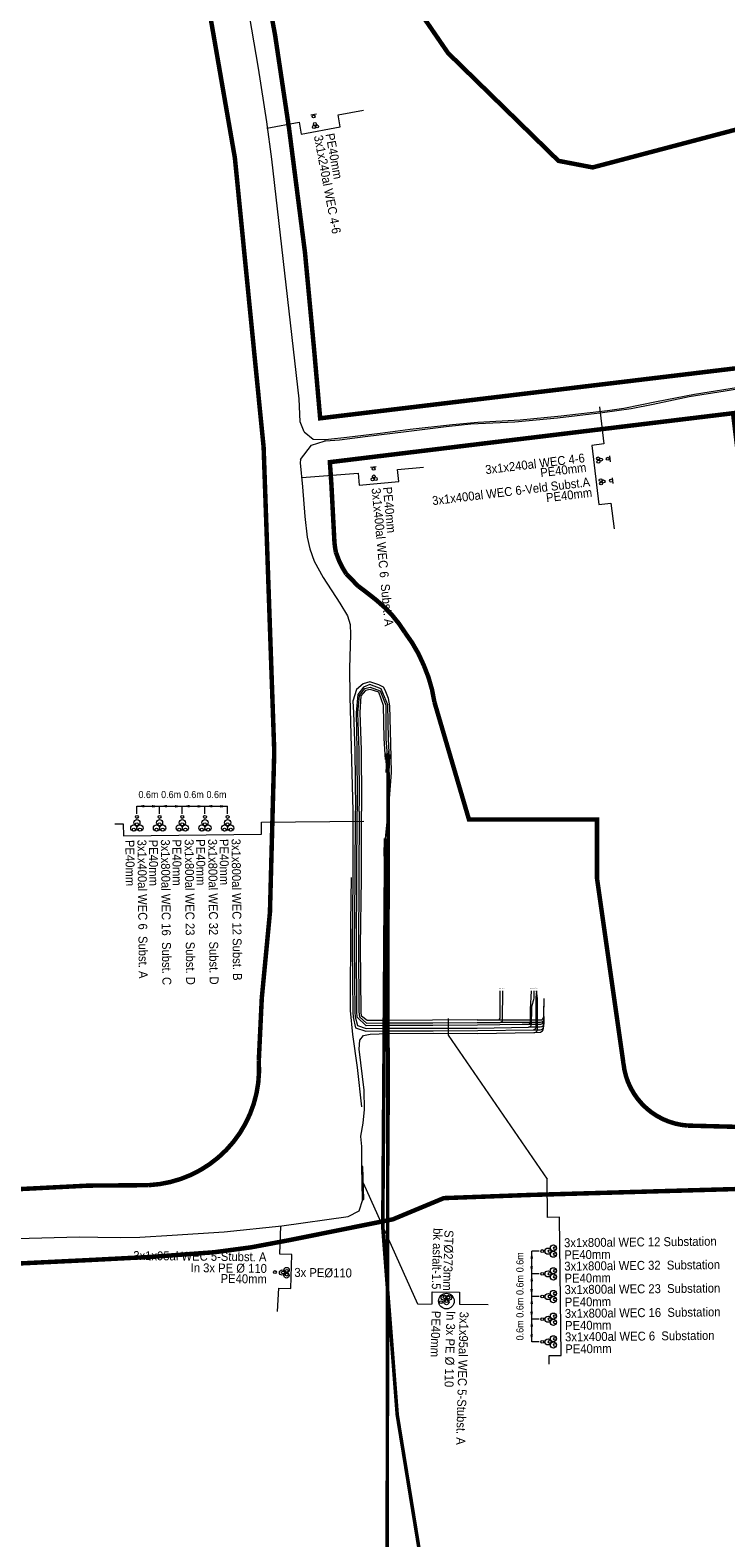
# Model space of a CAD drawing. Header units: metres. Extents: x 68442 to 71740, y 407111 to 411160.
# Tile 172 of 186: x 70211 to 70366, y 409173 to 409510. Entities that reach past the tile are written whole.
import ezdxf
from ezdxf.enums import TextEntityAlignment as Align

# ---------------------------------------------------------------- set-up
doc = ezdxf.new("R2010")
doc.units = ezdxf.units.M
doc.linetypes.add('XX-CENTER', pattern=[8, 5, -1, 1, -1])
doc.layers.get('0').update_dxf_attribs({"lineweight": 0})
for name, color, linetype, lineweight in [('- van den heuvel - hs', 1, 'Continuous', 0), ('- van den heuvel - pe 40mm', 3, 'Continuous', 0), ('- van den heuvel -aanpeillijntjes en ge-explodeerde maatvoering', 7, 'Continuous', 0), ('- van den heuvel -hdd', 7, 'Continuous', 0), ('- van den heuvel -kabel', 150, 'Continuous', 0), ('- van den heuvel -pe 110mm', 7, 'Continuous', 0), ('- van den heuvel -staal 273mm', 7, 'Continuous', 0), ('- van den heuvel -txt', 7, 'Continuous', 0), ('-REVISIE 33kV', 1, 'Continuous', 0), ('-revisie mantelbuizen', 7, 'Continuous', 0), ('MACG_alg_werkgrens', 3, 'XX-CENTER', 0), ('RS AB Boring', 30, 'Continuous', 0), ('RS AB Kabel', 224, 'Continuous', 0), ('RS AB Mantelbuis', 1, 'Continuous', 0), ('RS AB Mantelbuis RWS', 252, 'Continuous', 0)]:
    doc.layers.add(name, color=color, linetype=linetype, lineweight=lineweight)
doc.layers.add('MACG_n_inr_substation', color=6, linetype='Continuous', lineweight=0, transparency=0.8)
doc.styles.get("Standard").update_dxf_attribs({"font": 'arial.ttf'})

msp = doc.modelspace()

# ---------------------------------------------------------------- linework, layer by layer
at = {"layer": '- van den heuvel - hs'}
for centre in [(70274.364, 409488.263), (70274.59, 409488.934), (70275.083, 409488.398), (70337.871, 409414.203), (70337.958, 409413.476), (70338.525, 409413.933), (70287.462, 409409.535), (70287.749, 409410.181), (70288.19, 409409.603), (70338.46, 409409.342), (70339.114, 409409.071), (70338.547, 409408.615), (70234.795, 409332.43), (70239.865, 409332.43), (70244.935, 409332.43), (70250.005, 409332.43), (70255.075, 409332.43), (70234.108, 409331.235), (70235.487, 409331.235), (70239.178, 409331.235), (70240.557, 409331.235), (70244.248, 409331.235), (70245.627, 409331.235), (70249.318, 409331.235), (70250.697, 409331.235), (70254.388, 409331.235), (70255.767, 409331.235), (70328.268, 409237.74), (70327.073, 409237.049), (70328.268, 409236.361), (70267.46, 409232.275), (70268.279, 409232.658), (70268.294, 409231.81), (70327.073, 409231.979), (70328.268, 409232.67), (70328.268, 409231.291), (70328.268, 409227.6), (70303.574, 409226.745), (70304.008, 409225.894), (70304.421, 409226.698), (70327.073, 409226.909), (70328.268, 409226.221), (70327.073, 409221.839), (70328.268, 409222.531), (70328.268, 409221.151), (70328.268, 409217.461), (70327.073, 409216.769), (70328.268, 409216.082)]:
    msp.add_circle(centre, 0.326, dxfattribs=at)
at = {"layer": '- van den heuvel - pe 40mm'}
for centre in [(70274.294, 409490.625), (70340.043, 409414.123), (70287.707, 409411.891), (70340.79, 409409.232), (70234.804, 409334.095), (70239.874, 409334.095), (70244.944, 409334.095), (70250.014, 409334.095), (70255.084, 409334.095), (70325.408, 409237.058), (70265.642, 409232.371), (70325.408, 409231.988), (70302.744, 409225.648), (70325.408, 409226.918), (70325.408, 409221.848), (70325.408, 409216.778)]:
    msp.add_circle(centre, 0.326, dxfattribs=at)
at = {"layer": '- van den heuvel -aanpeillijntjes en ge-explodeerde maatvoering'}
for points in [[(70263.874, 409488.034), (70271.05, 409489.311), (70271.546, 409486.673), (70280.254, 409488.319), (70279.758, 409490.956)], [(70279.758, 409490.956), (70285.469, 409492.037)], [(70338.221, 409425.746), (70339.136, 409417.44), (70336.472, 409417.12), (70338.074, 409403.892), (70340.738, 409404.212)], [(70271.66, 409409.974), (70284.259, 409410.883), (70284.509, 409408.211), (70293.331, 409409.048), (70293.081, 409411.719)], [(70293.081, 409411.719), (70298.868, 409412.269)], [(70340.738, 409404.212), (70341.438, 409398.442)], [(70234.795, 409336.468), (70239.865, 409336.468)], [(70239.866, 409336.468), (70244.936, 409336.468)], [(70244.937, 409336.468), (70250.007, 409336.468)], [(70250.008, 409336.468), (70255.078, 409336.468)], [(70229.839, 409332.535), (70231.753, 409332.555)], [(70231.753, 409332.555), (70231.778, 409329.872), (70262.659, 409330.247), (70262.634, 409332.93)], [(70262.634, 409332.931), (70285.549, 409333.106)], [(70297.566, 409225.233), (70285.418, 409252.274)], [(70326.572, 409244.607), (70326.507, 409253.106)], [(70326.948, 409213.727), (70329.631, 409213.752), (70329.256, 409244.633), (70326.573, 409244.607)], [(70266.774, 409236.379), (70266.971, 409242.704)], [(70266.253, 409223.549), (70266.52, 409228.776), (70269.202, 409228.695), (70269.456, 409236.297), (70266.774, 409236.379)], [(70323.035, 409231.981), (70323.035, 409237.051)], [(70323.035, 409226.911), (70323.035, 409231.981)], [(70297.566, 409225.233), (70300.791, 409225.246), (70300.806, 409227.929), (70306.939, 409227.879), (70306.923, 409225.196)], [(70306.923, 409225.196), (70313.288, 409225.153)], [(70323.035, 409221.84), (70323.035, 409226.91)], [(70323.035, 409216.769), (70323.035, 409221.839)], [(70326.968, 409211.813), (70326.948, 409213.727)]]:
    msp.add_lwpolyline(points, dxfattribs=at)
for points in [[(70234.795, 409336.468, 0, 0.588, 0), (70236.452, 409336.485, 0.588, 0.588, 0)], [(70239.865, 409336.468, 0, 0.588, 0), (70238.208, 409336.45, 0.588, 0.588, 0)], [(70239.866, 409336.468, 0, 0.588, 0), (70241.523, 409336.485, 0.588, 0.588, 0)], [(70244.936, 409336.468, 0, 0.588, 0), (70243.279, 409336.45, 0.588, 0.588, 0)], [(70244.937, 409336.468, 0, 0.588, 0), (70246.594, 409336.485, 0.588, 0.588, 0)], [(70250.007, 409336.468, 0, 0.588, 0), (70248.35, 409336.45, 0.588, 0.588, 0)], [(70250.008, 409336.468, 0, 0.588, 0), (70251.665, 409336.485, 0.588, 0.588, 0)], [(70255.078, 409336.468, 0, 0.588, 0), (70253.421, 409336.45, 0.588, 0.588, 0)], [(70323.035, 409237.051, 0, 0.588, 0), (70323.053, 409235.394, 0.588, 0.588, 0)], [(70323.035, 409231.981, 0, 0.588, 0), (70323.018, 409233.638, 0.588, 0.588, 0)], [(70323.035, 409231.981, 0, 0.588, 0), (70323.053, 409230.324, 0.588, 0.588, 0)], [(70323.035, 409226.911, 0, 0.588, 0), (70323.018, 409228.568, 0.588, 0.588, 0)], [(70323.035, 409226.91, 0, 0.588, 0), (70323.053, 409225.253, 0.588, 0.588, 0)], [(70323.035, 409221.84, 0, 0.588, 0), (70323.018, 409223.497, 0.588, 0.588, 0)], [(70323.035, 409221.839, 0, 0.588, 0), (70323.053, 409220.182, 0.588, 0.588, 0)], [(70323.035, 409216.769, 0, 0.588, 0), (70323.018, 409218.426, 0.588, 0.588, 0)]]:
    msp.add_lwpolyline(points, format="xyseb", dxfattribs=at)
at = {"layer": '- van den heuvel -hdd', "const_width": 0.8}
for points in [[(70310.88, 408586.12), (70310.2, 408601.1), (70308.76, 408632.61), (70305.23, 408709.78), (70290.74, 409027.23), (70290.56, 409035.21), (70290.83, 409234.75), (70290.93, 409312), (70290.98, 409344.065), (70290.98, 409344.065)], [(70309.771, 409097.774), (70306.26, 409118.95), (70297.82, 409170.8), (70292.99, 409200.45), (70289.75, 409242.44), (70289.87, 409258.39), (70290.25, 409310.92), (70290.38, 409325.398)]]:
    msp.add_lwpolyline(points, dxfattribs=at)
at = {"layer": '- van den heuvel -kabel'}
for points in [[(70274.926, 409491.122), (70273.646, 409490.88)], [(70340.687, 409413.453), (70340.53, 409414.745)], [(70288.285, 409412.329), (70286.988, 409412.206)], [(70341.275, 409408.592), (70341.118, 409409.884)]]:
    msp.add_lwpolyline(points, dxfattribs=at)
at = {"layer": '- van den heuvel -pe 110mm'}
for centre in [(70267.244, 409232.266), (70268.235, 409231.623), (70268.271, 409232.838), (70303.384, 409226.692), (70303.991, 409225.679), (70304.6, 409226.684)]:
    msp.add_circle(centre, 0.589, dxfattribs=at)
at = {"layer": '- van den heuvel -staal 273mm'}
msp.add_circle((70303.984, 409225.892), 1.74, dxfattribs=at)
at = {"layer": '-REVISIE 33kV', "ltscale": 0.1}
for points in [[(70286.925, 409285.551), (70290.995, 409285.664), (70301.007, 409285.775), (70311.007, 409285.679), (70323.507, 409285.885)], [(70207.935, 409239.881), (70221.885, 409240.285), (70226.039, 409240.173), (70231.242, 409240.131), (70235.489, 409240.183), (70242.707, 409240.66), (70254.297, 409241.377), (70267.195, 409242.727), (70281.994, 409244.814), (70284.454, 409246.082), (70285.332, 409248.558), (70285.107, 409257.412), (70285.042, 409260.443), (70284.841, 409262.697)]]:
    msp.add_lwpolyline(points, dxfattribs=at)
at = {"layer": '-revisie mantelbuizen'}
msp.add_lwpolyline([(70285.512, 409248.563), (70285.323, 409255.986), (70284.963, 409255.977), (70285.152, 409248.553)], close=True, dxfattribs=at)
for points in [[(70234.795, 409334.795), (70234.795, 409336.468)], [(70239.865, 409334.795), (70239.865, 409336.468)], [(70244.935, 409334.795), (70244.935, 409336.468)], [(70250.005, 409334.795), (70250.005, 409336.468)], [(70255.075, 409334.795), (70255.075, 409336.468)], [(70304.376, 409289.044), (70304.374, 409285.295), (70326.507, 409253.106)], [(70324.708, 409237.049), (70323.035, 409237.049)], [(70324.708, 409231.979), (70323.035, 409231.979)], [(70324.708, 409226.909), (70323.035, 409226.909)], [(70324.708, 409221.839), (70323.035, 409221.839)], [(70324.708, 409216.769), (70323.035, 409216.769)]]:
    msp.add_lwpolyline(points)
for centre in [(70234.108, 409331.599), (70234.795, 409332.794), (70235.487, 409331.599), (70239.178, 409331.599), (70239.865, 409332.794), (70240.557, 409331.599), (70244.248, 409331.599), (70244.935, 409332.794), (70245.627, 409331.599), (70249.318, 409331.599), (70250.005, 409332.794), (70250.697, 409331.599), (70254.388, 409331.599), (70255.075, 409332.794), (70255.767, 409331.599), (70326.709, 409237.049), (70327.904, 409237.74), (70327.904, 409236.361), (70326.709, 409231.979), (70327.904, 409232.67), (70327.904, 409231.291), (70326.709, 409226.909), (70327.904, 409227.6), (70327.904, 409226.221), (70326.709, 409221.839), (70327.904, 409222.531), (70327.904, 409221.151), (70326.709, 409216.769), (70327.904, 409217.461), (70327.904, 409216.082)]:
    msp.add_circle(centre, 0.69)
at = {"layer": 'MACG_alg_werkgrens', "ltscale": 10, "const_width": 1, "flags": 128}
msp.add_lwpolyline([(69927.775, 411146.701), (69958.643, 411121.124), (69929.538, 411089.963), (69916.308, 411072.618), (69900.727, 411054.98), (69886.027, 411023.818, -0.1304961), (69898.962, 410988.834), (69896.901, 410882.413, -0.1852686), (69878.968, 410842.138), (69880.728, 410694.853), (69881.903, 410644.876), (69880.138, 410589.608), (69881.019, 410569.617), (69883.077, 410559.328), (69884.841, 410552.566), (69884.841, 410541.983), (69883.37, 410513.761), (69882.488, 410502.59), (69880.136, 410490.536, -0.3312528), (69870.432, 410397.345), (69869.256, 410384.115), (69866.022, 410372.944), (69862.2, 410365.595), (69853.38, 410353.836), (69843.091, 410345.016), (69846.619, 410343.253), (69848.088, 410336.491), (69850.44, 410325.32), (69853.086, 410322.38), (69856.907, 410317.088), (69867.784, 410294.157), (69879.249, 410272.402), (69895.711, 410244.474), (69904.53, 410231.244), (69908.646, 410231.244), (69913.35, 410225.071), (69915.113, 410217.133), (69922.757, 410204.786), (69930.988, 410194.496), (69939.219, 410191.85), (69944.217, 410188.616), (69952.742, 410174.505), (69955.976, 410172.447), (69964.207, 410170.977), (69973.321, 410168.037), (69983.022, 410161.569), (69986.549, 410155.101), (69992.429, 410145.694), (69999.778, 410128.643), (70015.652, 410089.837), (70028.293, 410081.017), (70036.23, 410051.325), (70040.64, 410046.621), (70046.519, 410032.216), (70065.333, 410003.699), (70094.73, 409960.777), (70121.482, 409920.795), (70148.821, 409878.168), (70173.514, 409835.54), (70202.911, 409780.859), (70218.197, 409746.168), (70235.541, 409703.541), (70265.526, 409617.11), (70280.811, 409555.667), (70297.273, 409515.097), (70304.329, 409504.808), (70329.022, 409480.701), (70336.666, 409479.231), (70378.999, 409490.401), (70419.275, 409495.104), (70435.15, 409496.868), (70457.493, 409507.156), (70527.755, 409521.56), (70627.121, 409534.199), (70683.565, 409538.019), (70782.049, 409538.899), (70836.729, 409535.37), (70895.525, 409526.549), (70924.924, 409555.065), (70938.741, 409563.296), (70955.792, 409567.705), (70972.549, 409567.705), (70984.308, 409564.765), (71012.53, 409552.123), (71048.101, 409530.368), (71051.335, 409527.428), (71092.786, 409505.966), (71103.369, 409498.029), (71138.94, 409472.157), (71173.923, 409442.464), (71186.858, 409424.237), (71195.677, 409403.071), (71197.734, 409377.788), (71192.736, 409348.684), (71186.856, 409334.279), (71178.624, 409321.932), (71167.159, 409309.879), (71155.105, 409301.06), (71135.115, 409293.123), (71135.114, 409285.185), (71161.573, 409285.185), (71185.385, 409280.775), (71196.262, 409276.071), (71259.174, 409246.377), (71279.458, 409234.323), (71292.393, 409229.032), (71334.726, 409215.507), (71372.649, 409207.275), (71419.098, 409194.045), (71441.147, 409186.401), (71485.243, 409167.291), (71505.822, 409156.707, -0.2494956), (71561.678, 409149.945), (71583.726, 409135.245), (71591.076, 409129.953, -0.2193222), (71613.123, 409085.268), (71705.726, 409016.18, -0.6701261), (71666.035, 408863.311), (71668.678, 408758.359, -0.5566509), (71718.065, 408643.118, -0.2719733), (71681.61, 408593.729), (71644.274, 408582.265, -0.2175824), (71593.416, 408591.674), (71550.788, 408580.797), (71515.216, 408574.624), (71484.348, 408571.685), (71452.304, 408570.51), (71266.508, 408564.635, -0.2368532), (71219.176, 408537.883), (71180.371, 408537.296, -0.2044236), (71138.92, 408559.346), (71067.776, 408556.996), (71017.8, 408555.527), (70967.235, 408556.41), (70931.369, 408560.526), (70900.501, 408566.113), (70869.634, 408574.345), (70822.891, 408585.517, -0.1708558), (70792.61, 408566.703), (70781.733, 408564.352), (70737.93, 408564.059, -0.2111859), (70700.889, 408585.814), (70660.319, 408586.403), (70584.472, 408580.819), (70528.615, 408577.292), (70509.507, 408576.411), (70484.518, 408573.472), (70434.835, 408566.711), (70432.189, 408560.244), (70433.364, 408517.616), (70434.539, 408467.639), (70435.714, 408417.663), (70440.122, 408359.16), (70445.119, 408328.88), (70448.941, 408310.653), (70456.289, 408280.961), (70463.05, 408257.442), (70473.339, 408228.632), (70479.806, 408211.581), (70492.153, 408183.652), (70497.444, 408172.481), (70511.849, 408145.434), (70527.429, 408119.27), (70551.535, 408083.697), (70571.525, 408057.827), (70586.518, 408040.481), (70615.915, 408010.201), (70655.602, 407975.804), (70677.356, 407959.047), (70697.934, 407944.935), (70721.159, 407930.235), (70774.957, 407901.13), (70774.957, 407901.13), (70784.364, 407895.544), (70794.359, 407885.549), (70805.824, 407872.025), (70830.517, 407833.513), (70993.087, 407742.669), (71046.003, 407716.21), (71057.174, 407718.855), (71074.519, 407718.267), (71108.621, 407703.861), (71120.086, 407698.569), (71139.782, 407681.224), (71146.25, 407672.404), (71219.45, 407648.884), (71265.311, 407634.184), (71271.485, 407631.244), (71287.653, 407623.306), (71317.639, 407607.431), (71333.22, 407603.609), (71346.155, 407599.787), (71377.023, 407579.795), (71438.464, 407537.167), (71446.107, 407531.875), (71455.809, 407528.935), (71467.274, 407522.467), (71480.209, 407510.707), (71495.201, 407496.302), (71505.196, 407484.542), (71511.37, 407470.725), (71513.721, 407461.024), (71514.309, 407450.146), (71511.369, 407434.272), (71507.253, 407422.806), (71493.729, 407400.17), (71481.382, 407380.18), (71471.092, 407368.127), (71451.689, 407357.25), (71426.113, 407354.311), (71420.233, 407355.193), (71404.652, 407360.485), (71370.845, 407378.124), (71322.632, 407403.702), (71299.114, 407420.459), (71249.726, 407444.273), (71234.733, 407431.044), (71200.629, 407359.313), (71208.273, 407354.903), (71219.444, 407344.026), (71230.32, 407322.565), (71232.084, 407316.685), (71232.672, 407298.458), (71216.796, 407255.832), (71191.806, 407211.441), (71163.877, 407178.516), (71127.423, 407148.53), (71084.501, 407123.543), (71017.473, 407111.197), (70985.429, 407111.786), (70941.92, 407116.785), (70892.238, 407133.249), (70846.083, 407160.002), (70804.045, 407187.637), (70599.731, 407331.399), (70475.379, 407415.48), (70310.752, 407529.548), (70186.988, 407614.218), (70063.224, 407698.887), (69980.028, 407754.745), (69897.715, 407811.486), (69837.744, 407856.76), (69818.929, 407872.929), (69802.173, 407891.745), (69788.65, 407912.617), (69784.534, 407920.849), (69774.834, 407946.72), (69770.718, 407967.592), (69769.249, 407997.872), (69771.895, 408019.333), (69779.54, 408046.379), (69793.945, 408079.893), (69828.049, 408146.626), (69860.094, 408196.308), (69938.001, 408311.841), (69991.214, 408391.508, -0.2266228), (70039.721, 408412.38), (70024.729, 408460.887), (69997.389, 408480.878), (70024.142, 408517.919), (69993.275, 408539.675), (69960.936, 408497.93, -0.1918236), (69923.012, 408470.885), (69876.267, 408403.27), (69848.338, 408365.641), (69840.694, 408349.472), (69820.703, 408324.19), (69799.83, 408297.145), (69786.894, 408275.978), (69764.845, 408249.226), (69754.849, 408233.94), (69746.618, 408221.593), (69734.564, 408209.246), (69722.805, 408202.484), (69716.043, 408199.839), (69704.284, 408197.487), (69691.829, 408197.487), (69684.339, 408197.488), (69669.3, 408203.955), (69662.245, 408208.365), (69641.665, 408176.322), (69625.202, 408151.628), (69617.264, 408144.278), (69598.155, 408117.233), (69589.923, 408103.416), (69585.219, 408095.772), (69574.048, 408083.719), (69571.107, 408072.548), (69563.464, 408062.847), (69560.524, 408059.907), (69545.825, 408050.5), (69529.361, 408043.739), (69527.598, 408054.028), (69523.482, 408061.084), (69520.248, 408062.848), (69502.904, 408063.73), (69494.672, 408073.138), (69486.735, 408077.548), (69476.446, 408084.309), (69460.865, 408090.777), (69438.816, 408097.539), (69422.942, 408102.244), (69413.828, 408103.714), (69395.602, 408113.121), (69374.141, 408116.944), (69348.565, 408121.354), (69344.155, 408121.06), (69332.984, 408125.764), (69300.646, 408131.938), (69295.942, 408120.767), (69290.356, 408111.948), (69284.477, 408105.774), (69277.715, 408099.601), (69264.78, 408092.84), (69257.724, 408090.488), (69249.198, 408088.724), (69246.259, 408088.43), (69237.439, 408088.431), (69223.622, 408091.077), (69200.692, 408097.545), (69174.821, 408101.955), (69141.014, 408111.069), (69121.317, 408118.125), (69114.538, 408118.125), (69108.676, 408118.714), (69100.151, 408120.478), (69063.403, 408128.71), (69032.829, 408139), (69023.422, 408141.058), (69004.019, 408143.998), (68994.906, 408145.468), (68984.323, 408148.702), (68973.152, 408153.112), (68933.758, 408161.345), (68874.668, 408175.163), (68826.162, 408186.335), (68777.361, 408197.802), (68723.269, 408210.15), (68690.343, 408215.737), (68667.707, 408223.381), (68618.612, 408233.377), (68613.614, 408233.671), (68585.098, 408242.491), (68572.751, 408245.137), (68559.228, 408250.135), (68542.471, 408258.073), (68524.833, 408270.127), (68515.72, 408277.771), (68499.845, 408293.058), (68493.378, 408301.29), (68490.732, 408306.287), (68478.385, 408331.57), (68468.096, 408355.971), (68463.687, 408373.316), (68459.572, 408389.191), (68457.808, 408404.184), (68458.103, 408424.762), (68460.749, 408445.929), (68470.157, 408476.209), (68473.391, 408483.558), (68496.322, 408524.421), (68507.788, 408539.708), (68491.619, 408555.289), (68481.624, 408572.634), (68476.039, 408587.334), (68472.512, 408602.033), (68471.336, 408614.968), (68471.924, 408626.972), (68474.276, 408639.956), (68480.45, 408654.067), (68491.328, 408670.236), (68499.854, 408679.643), (68511.907, 408687.874), (68528.664, 408696.399), (68525.138, 408776.95), (68508.381, 408783.418), (68497.504, 408790.768), (68485.157, 408802.822), (68476.632, 408814.287), (68454.584, 408856.033), (68448.117, 408868.674), (68442.532, 408887.489), (68443.12, 408903.658), (68447.53, 408918.651), (68454.292, 408930.41), (68460.76, 408937.76), (68474.283, 408947.755), (68529.258, 408978.033), (68602.461, 409018.307), (68653.908, 409045.646), (68687.716, 409066.224), (68738.87, 409094.445), (68790.905, 409123.254), (68827.947, 409143.538), (68864.695, 409159.412), (68874.69, 409162.646), (68910.262, 409170.289), (68955.536, 409173.521), (68981.406, 409175.579), (69002.867, 409180.576), (69024.915, 409183.515), (69065.409, 409183.808), (69103.114, 409183.807), (69120.165, 409182.925), (69130.454, 409181.455), (69157.501, 409181.748), (69212.181, 409183.511), (69268.92, 409184.98), (69312.429, 409185.861), (69324.188, 409186.742), (69347.707, 409183.214), (69420.614, 409185.858), (69447.072, 409187.327), (69463.241, 409189.385), (69497.931, 409192.03), (69514.688, 409189.972), (69561.431, 409190.853), (69601.119, 409192.91), (69601.119, 409216.191), (69603.178, 409243.474), (69602.296, 409264.347), (69603.766, 409279.928), (69611.116, 409298.743), (69619.054, 409311.972), (69631.696, 409325.788), (69648.747, 409335.196), (69661.094, 409340.193), (69678.145, 409343.132), (69697.254, 409343.132), (69712.541, 409339.31), (69726.358, 409332.842), (69738.117, 409324.316), (69747.818, 409314.615), (69756.637, 409304.325), (69763.692, 409295.799), (69767.514, 409287.568), (69827.192, 409289.33), (69845.125, 409290.8), (69857.472, 409295.209), (69873.642, 409304.616), (69879.815, 409307.262), (69883.343, 409311.672), (69890.105, 409317.257), (69900.689, 409334.896), (69907.157, 409349.889), (69914.212, 409362.236), (69919.504, 409373.407), (69923.326, 409376.347), (69946.845, 409386.93), (69951.549, 409387.811), (69959.78, 409386.635), (69978.007, 409382.225), (69991.236, 409376.639), (69997.997, 409376.051), (70010.932, 409377.815), (70025.338, 409382.518), (70038.273, 409390.161), (70058.264, 409402.508), (70065.32, 409409.563), (70067.672, 409417.795), (70069.73, 409433.376), (70071.494, 409446.017), (70072.964, 409461.598), (70074.435, 409473.945), (70075.317, 409478.943), (70080.903, 409503.049), (70083.255, 409513.338), (70084.138, 409553.32), (70080.904, 409571.253), (70069.44, 409613.586), (70051.214, 409665.327), (70040.632, 409692.962), (70030.343, 409717.656), (70019.466, 409743.527), (70012.411, 409757.638), (69993.891, 409792.622), (69986.542, 409805.852), (69966.258, 409842.894), (69950.677, 409875.232), (69943.034, 409896.105), (69933.921, 409914.332), (69926.278, 409926.091), (69916.283, 409941.379), (69906.288, 409956.078), (69872.775, 410007.525), (69845.436, 410049.271), (69818.979, 410095.133), (69796.343, 410139.525), (69773.414, 410183.916), (69765.477, 410198.028), (69750.19, 410221.546), (69741.959, 410233.012), (69729.318, 410249.475), (69714.032, 410281.813), (69696.1, 410321.795), (69686.105, 410344.138), (69667.879, 410367.363), (69666.409, 410369.421), (69669.643, 410378.828), (69666.997, 410385.002), (69651.122, 410386.178), (69642.009, 410386.766), (69629.074, 410388.824), (69602.028, 410398.232), (69588.798, 410403.818), (69572.63, 410411.756), (69494.137, 410402.645), (69450.627, 410397.648), (69399.474, 410392.357), (69392.125, 410383.63), (69348.909, 410352.083), (69312.454, 410326.508, -1.0062737), (69285.703, 410363.55), (69308.34, 410377.66), (69335.093, 410397.65), (69346.852, 410410.879), (69350.674, 410420.581), (69349.498, 410433.222), (69308.637, 410519.065), (69295.996, 410513.48), (69289.528, 410512.598), (69282.767, 410512.01), (69276.005, 410512.304), (69263.364, 410514.951), (69243.667, 410507.895), (69227.792, 410507.014), (69217.503, 410507.602), (69200.746, 410515.246), (69165.762, 410497.902), (69146.065, 410484.085), (69122.547, 410510.544), (69082.859, 410476.149), (69079.625, 410472.327), (69080.506, 410468.8), (69081.682, 410467.036), (69081.976, 410463.214), (69060.221, 410444.694), (69049.932, 410444.4), (69037.585, 410436.169), (69028.177, 410428.525), (68994.074, 410394.424), (68990.841, 410391.485), (68990.252, 410388.545), (68993.486, 410384.723), (68968.497, 410362.381), (68966.145, 410365.027), (68960.854, 410362.087), (68956.565, 410356.369), (68954.386, 410347.094), (68956.15, 410337.393), (68969.084, 410321.518), (69012.005, 410273.892), (69029.349, 410255.664), (69037.286, 410249.491), (69074.622, 410232.733), (69085.499, 410229.793), (69094.906, 410228.911), (69103.117, 410228.91), (69120.189, 410239.787), (69155.761, 410266.833, -1.0160255), (69182.513, 410233.318), (69139.297, 410202.157), (69122.246, 410192.162), (69112.838, 410188.341), (69106.958, 410186.871), (69091.083, 410185.696), (69082.852, 410187.166), (69075.209, 410188.93), (69049.926, 410198.044), (69029.642, 410205.688), (69017.001, 410211.861), (69005.242, 410218.329), (68993.777, 410229.207), (68978.49, 410250.374), (68963.204, 410268.307), (68926.163, 410310.641), (68921.753, 410325.928), (68905.585, 410344.45), (68897.942, 410353.269), (68896.178, 410356.797), (68895.296, 410361.501), (68895.59, 410366.792), (68839.441, 410425.002), (68826.212, 410439.995), (68803.576, 410465.278), (68771.533, 410498.499), (68742.136, 410528.779), (68705.389, 410566.41), (68867.961, 410589.631), (69016.128, 410611.088), (69070.221, 410620.2), (69153.124, 410637.837), (69207.216, 410652.535), (69255.724, 410667.527), (69300.409, 410683.401), (69354.796, 410705.448), (69395.072, 410723.674), (69431.526, 410741.018), (69527.365, 410793.051), (69582.928, 410827.445), (69653.191, 410875.951), (69664.068, 410883.3), (69689.057, 410903.29), (69732.861, 410944.153), (69763.73, 410976.784), (69806.064, 411023.526), (69858.689, 411087.613), (69912.783, 411159.049), (69927.775, 411146.701)], format="xyb", dxfattribs=at)
for points in [[(69468.207, 410724.054), (69445.018, 410763.758), (69410.51, 410746.374), (69391.667, 410737.222), (69365.727, 410725.277), (69345.267, 410716.38), (69315.385, 410704.088), (69281.051, 410691.03), (69264.1, 410684.91), (69252.631, 410680.955), (69232.539, 410674.335), (69226.288, 410672.312), (69231.923, 410654.993), (69239.192, 410630.452), (69225.31, 410626.34), (69213.37, 410623.02), (69197.1, 410618.89), (69169.71, 410611.81), (69153.929, 410607.813), (69119.38, 410600.65), (69044.01, 410587.14), (69038.91, 410583.87), (69037, 410582.13), (69034.69, 410579.4), (69032.1, 410574.79), (69025.25, 410561.14), (69006.811, 410524.697), (68993.74, 410499.24), (68990.46, 410493.99), (68985.64, 410487.43), (68980.15, 410481.68), (68983.857, 410477.201), (68976.383, 410470.52), (69009.705, 410433.242), (69066.303, 410483.515), (69081.67, 410509.375), (69086.554, 410515.465), (69098.475, 410511.444), (69124.219, 410533.645), (69141.79, 410549.77), (69154.92, 410561.36), (69164.848, 410567.025), (69195.701, 410584.667, 0.9752874), (69254.73, 410601.856), (69273.281, 410612.545), (69265.7, 410636.971), (69295.012, 410647.331), (69309.569, 410653.286), (69325.24, 410659.54), (69348.315, 410669.295), (69373.471, 410680.472), (69397.192, 410690.963), (69414.397, 410698.196), (69423.285, 410702.185), (69433.976, 410704.108), (69438.863, 410704.341), (69447.939, 410702.658), (69455.8, 410699.584), (69460.605, 410696.232), (69470.472, 410685.982), (69476.25, 410679.091), (69486.191, 410665.288), (69491.751, 410658.194), (69500.692, 410650.931), (69505.624, 410648.248), (69515.728, 410644.423), (69530.287, 410645.972), (69548.084, 410653.462), (69567.546, 410641.915), (69591.657, 410638.314), (69606.834, 410646.685), (69601.573, 410655.533), (69599.74, 410658.57, -0.097345), (69598.02, 410673.004, 0.0378632), (69599.51, 410681.13, -0.1333057), (69605.29, 410689.24), (69610.73, 410692.59, -0.2952398), (69626.31, 410691.87), (69632.1, 410685.1), (69639.81, 410674.22), (69641.62, 410671.06), (69638.815, 410657.508), (69655.039, 410604.933), (69666.621, 410567.403), (69675.171, 410539.695), (69678.304, 410531.616), (69683.937, 410519.55), (69693.997, 410502.003), (69715.768, 410465.562), (69732.291, 410438.391), (69745.606, 410416.521), (69752.284, 410405.492), (69769.946, 410376.343), (69786.267, 410349.353), (69796.79, 410331.868), (69807.949, 410313.381), (69821.279, 410291.542), (69835.032, 410268.937), (69855.977, 410234.251), (69872.629, 410206.842), (69890.271, 410177.658), (69900.347, 410160.907), (69901.487, 410158.675), (69896.946, 410155.944), (69911.808, 410131.596, 0.0972504), (69926.22, 410128.604), (69939.502, 410127.946, -0.3270617), (69966.266, 410111.217), (69985.444, 410061.278), (69989.702, 410051.98), (69994.739, 410043.296), (70004.595, 410028.377), (70024.461, 409998.883), (70056.479, 409951.306), (70092.629, 409897.201), (70118.804, 409856.759), (70134.791, 409830.325), (70155.822, 409792.664), (70175.214, 409753.989), (70188.991, 409723.534), (70203.708, 409687.034), (70218.082, 409646.22), (70228.947, 409611.389), (70238.397, 409575.265), (70246.858, 409538.037), (70256.697, 409481.36), (70263.123, 409416.696), (70265.499, 409348.692), (70264.533, 409312.732), (70262.712, 409293.596), (70262.041, 409279.588, -0.4196235), (70237.455, 409251.795), (70223.924, 409251.693), (70223.896, 409251.692), (70193.165, 409250.14), (70167.123, 409264.37), (70140.672, 409269.787), (70102.465, 409277.613), (70087.77, 409280.622), (70076.27, 409289.407), (70076.709, 409309.217), (70066.711, 409309.439), (70028.718, 409310.281), (69996.927, 409310.381), (69996.707, 409302.015, 1.0223604), (70016.345, 409254.419), (70045.608, 409254.16), (70075.722, 409254.053), (70107.352, 409247.5), (70107.9, 409236.1), (70108.49, 409220.64), (70109.082, 409195.361), (70110.8, 409155.33), (70112.657, 409100.871), (70088.943, 409093.363), (70083.942, 409090.985), (70074.777, 409089.132), (70057.2, 409085.25), (70045.805, 409082.904), (70034.524, 409080.582), (70023.742, 409078.363), (70014.96, 409076.555), (70004.837, 409074.911), (69996.711, 409074.444), (69985.02, 409073.818), (69973.154, 409073.599), (69958.806, 409073.385), (69932.264, 409072.451), (69866.228, 409076.798), (69861.521, 409084.534), (69796.654, 409089.224), (69748.814, 409092.667), (69750.297, 409112.311), (69694.934, 409116.49, 0.9057946), (69648.845, 409094.078), (69624.584, 409093.872), (69585.902, 409092.54), (69529.319, 409090.82), (69467.169, 409088.931), (69410.649, 409087.204), (69375.772, 409086.099), (69352.851, 409104.513), (69352.31, 409121.883), (69294.344, 409119.895), (69295.477, 409083.546), (69288.457, 409083.327), (69220.514, 409081.171), (69160.303, 409079.224), (69133.532, 409078.359), (69097.114, 409077.182), (69079.24, 409076.599), (69043.746, 409075.458), (69008.485, 409074.376), (68985, 409092.602), (68984.29, 409110.278), (68926.337, 409107.953), (68927.854, 409070.125), (68922.819, 409069.424), (68908.143, 409065.558), (68898.991, 409063.147), (68889.025, 409059.21), (68879.39, 409055.402), (68853.716, 409041.515), (68784.241, 409002.877), (68690.792, 408950.671), (68634.582, 408919.316), (68605.749, 408924.188), (68596.823, 408940.142), (68591.849, 408937.269), (68546.26, 408911.724), (68577.271, 408856.288), (68598.847, 408854.489), (68632.13, 408873.114), (68635.037, 408888.523), (68655.306, 408899.833), (68648.654, 408911.784), (68655.275, 408915.374), (68708.755, 408945.104), (68758.396, 408972.945), (68803.764, 408998.253), (68824.877, 409010.035), (68860.537, 409030.084), (68885.336, 409043.17), (68903.482, 409050.316), (68925.812, 409056.175), (68932.36, 409057.083), (68933.566, 409048.377), (68947.049, 409033.253), (68985.2, 409034.453), (68997.406, 409050.011), (69013.92, 409050.526), (69013.59, 409061.004), (69059.754, 409062.481), (69126.266, 409064.661), (69181.764, 409066.451), (69253.042, 409068.721), (69299.011, 409070.167), (69301.135, 409060.091), (69314.614, 409044.964), (69352.766, 409046.154), (69364.979, 409061.714), (69381.038, 409062.219), (69380.697, 409072.854), (69492.882, 409076.431), (69548.431, 409078.161), (69630.694, 409080.5), (69630.694, 409080.5), (69654.369, 409080.671), (69653.733, 409075.025), (69704.602, 409073.983), (69742.146, 409070.755), (69879.56, 409059.754), (69883.08, 409041.89), (69885.54, 408968.13), (69901.9, 408953.06), (69901.9, 408953.06), (69904.52, 408928.16), (69914.901, 408898.675), (69919.764, 408899.04), (69922.331, 408911.13), (69918.347, 408959.184), (69921.152, 408963.146), (69925.436, 408965.11), (70038.772, 408992.194), (70102.659, 409007.273), (70144.741, 409017.219), (70178.356, 409024.481), (70202.479, 409026.381), (70230.787, 409027.221), (70290.98, 409028.873, 1.5305015), (70337.18, 409019.389), (70346.24, 409081.09), (70355.131, 409093.832), (70368.208, 409102.835), (70477.252, 409107.53), (70533.86, 409109.6), (70639.082, 409034.237), (70678.381, 409035.527), (70780.178, 409115.063), (70833.959, 409116.727), (70850.184, 409119.148), (70864.3, 409119.571), (70913.124, 409121.071), (70966.194, 409122.861), (71052.4, 409125.461), (71091.998, 409126.677), (71182.629, 409129.546), (71197.809, 409129.6), (71208.91, 409129.103), (71246.183, 409126.3), (71276.102, 409122.311), (71303.555, 409117.99), (71325.803, 409113.701), (71409.434, 409090.575), (71435.945, 409080.729), (71455.23, 409072.654), (71458.59, 409060.161), (71529.635, 409023.048), (71558.237, 409072.489), (71513.679, 409098.123), (71470.672, 409081.289), (71429.619, 409097.412), (71395.97, 409109.384), (71364.518, 409118.302), (71317.667, 409127.982), (71272.749, 409136.114), (71231.576, 409140.281), (71215.154, 409141.436), (71214.91, 409152.277), (71197.701, 409154.59, 0.7497293), (71149.483, 409165.492), (71090.864, 409163.697), (71091.344, 409147.207), (70997.452, 409144.117), (70941.209, 409139.392), (70845.679, 409136.79), (70843.185, 409136.664), (70840.978, 409186), (70834.11, 409192.101), (70826.67, 409196.525), (70690.65, 409192.079), (70635.75, 409190.738), (70619.672, 409189.357), (70606.741, 409184.164), (70598.24, 409178.982), (70572.839, 409163.112), (70553.425, 409151.048), (70549.21, 409148.59), (70544.469, 409145.826), (70539.623, 409143.063), (70529.202, 409138.275), (70522.797, 409135.37), (70509.243, 409130.693), (70499.409, 409127.938), (70491.236, 409125.825), (70476.29, 409123.218), (70462.044, 409125.338), (70392.249, 409121.812), (70392.249, 409121.812), (70369.162, 409120.646), (70349.69, 409108.093), (70315.353, 409114.077), (70310.999, 409105.631), (70298.503, 409107.158), (70288.165, 409108.761), (70275.821, 409110.676), (70267.755, 409111.764), (70262.713, 409112.435), (70246.874, 409113.982), (70244.628, 409113.891), (70233.263, 409113.615), (70229.074, 409113.603), (70227.631, 409113.798), (70221.736, 409113.757), (70211.809, 409113.465), (70207.341, 409113.32), (70200.978, 409112.981), (70190.539, 409112.508), (70179.729, 409112.19), (70161.498, 409111.651), (70152.479, 409111.377), (70148.843, 409111.266), (70144.36, 409110.95), (70140.94, 409110.66), (70139.537, 409110.029), (70138.875, 409109.731), (70136.94, 409108.86), (70136.599, 409108.452), (70118.008, 409102.565), (70116.837, 409102.195), (70115.37, 409150.37), (70113.55, 409195.79), (70112.69, 409232.67), (70112.89, 409240.48), (70115.281, 409245.857), (70163.843, 409235.795), (70190.773, 409234.288), (70200.435, 409234.2), (70205.911, 409234.174), (70224.538, 409235.078), (70238.156, 409235.784), (70251.996, 409236.798), (70260.325, 409237.903), (70269.17, 409239.57), (70292.006, 409244.161), (70303.4, 409248.902), (70322.487, 409249.606), (70399.562, 409251.819), (70418.136, 409254.394), (70456.167, 409255.602), (70468.962, 409256.513), (70481.282, 409260.831), (70495.096, 409270.952), (70507.8, 409290.421), (70511.222, 409306.681), (70510.989, 409332.078), (70510.029, 409346.032), (70509.92, 409354.473), (70509.442, 409370.039), (70512.01, 409407.98), (70515.894, 409416.387), (70520.955, 409424.045), (70524.633, 409427.731), (70533.657, 409434.05), (70542.208, 409438.289), (70561.574, 409440.973), (70592.721, 409443.542), (70600.321, 409443.761), (70688.864, 409446.611), (70734.963, 409448.111), (70820.878, 409450.74), (70866.086, 409451.086), (70865.811, 409444.265), (70928.612, 409436.905, 1.4424932), (70933.411, 409484.893), (70891.283, 409498.662), (70874.73, 409500.693), (70873.239, 409488.516), (70851.546, 409492.367), (70851.546, 409492.367), (70849.042, 409471.917), (70802.509, 409471.712), (70763.75, 409471.541), (70758.867, 409471.52), (70758.895, 409465.35), (70732.734, 409465.434), (70632.338, 409461.546), (70589.83, 409460.506), (70573.221, 409460.099), (70553.835, 409463.812), (70541.021, 409460.973), (70492.85, 409449.594), (70456.076, 409445.113), (70455.784, 409447.511), (70394.632, 409440.122, 0.2324517), (70372.55, 409434.807), (70275.762, 409423.174), (70274.413, 409438.446), (70272.367, 409460.206), (70268.817, 409487.859), (70265.684, 409508.802), (70263.606, 409520.033), (70258.384, 409546.852), (70254.869, 409562.401), (70251.321, 409577.875), (70243.268, 409608.374), (70240.102, 409619.564), (70234.36, 409638.499), (70229.65, 409653.094), (70226.003, 409663.926), (70222.112, 409674.926), (70217.281, 409688.41), (70212.9, 409700.271), (70208.152, 409711.589), (70200.717, 409729.314), (70193.135, 409746.509), (70185.52, 409762.522), (70177.762, 409778.568), (70168.721, 409795.99), (70161.477, 409809.613), (70154.534, 409822.67), (70147.278, 409835.21), (70140.095, 409847.265), (70133.437, 409858.439), (70128.378, 409866.675), (70123.935, 409873.473), (70118.249, 409882.175), (70107.664, 409898.373), (70097.951, 409913.229), (70090.265, 409924.725), (70078.821, 409941.842), (70069.96, 409955.094), (70064.81, 409962.798), (70058.681, 409971.965), (70052.837, 409980.706), (70048.58, 409987.072), (70044.589, 409993.043), (70041.05, 409998.327), (70037.929, 410002.964), (70034.979, 410007.32), (70028.729, 410016.548), (70020.374, 410028.885), (70012.458, 410040.573), (70007.156, 410048.444), (70003.712, 410054.038), (70001.721, 410057.718), (69998.22, 410065.484), (69994.446, 410074.596), (69985.76, 410097.656), (69977.56, 410119.252), (69971.939, 410133.89), (69970.405, 410137.071), (69968.418, 410140.274), (69965.55, 410143.385), (69963.651, 410144.566), (69961.935, 410145.633), (69960.3, 410146.649), (69956.847, 410147.657), (69953.858, 410148.53), (69949.786, 410148.53), (69948.309, 410148.53), (69946.184, 410148.53), (69944.737, 410148.2), (69942.912, 410147.783), (69941.445, 410147.448), (69939.739, 410146.951), (69938.406, 410146.5), (69937.232, 410146.103), (69936.119, 410145.726), (69933.416, 410149.368), (69930.953, 410152.968), (69920.552, 410169.809), (69910.98, 410185.527), (69896.063, 410210.156), (69886.826, 410225.415), (69873.622, 410247.266), (69860.177, 410269.639), (69852.171, 410282.955), (69839.363, 410304.146), (69813.69, 410346.413), (69808.286, 410355.362), (69793.789, 410379.353), (69782.484, 410397.957), (69775.858, 410408.846, 0.8745156), (69774.189, 410470.168), (69767.981, 410480.58), (69767.981, 410480.58), (69755.692, 410501.058), (69748.716, 410512.783), (69726.083, 410499.237), (69705.95, 410531.26), (69694.583, 410550.481), (69686.117, 410577.921), (69680.004, 410598.064), (69679.1, 410601.047), (69677.321, 410606.916), (69676.34, 410610.153), (69674.597, 410615.904), (69673.289, 410620.221), (69671.241, 410626.975), (69669.519, 410632.654), (69668.001, 410637.656), (69666.297, 410643.274), (69664.898, 410647.886), (69663.031, 410654.04), (69661.438, 410659.289), (69660.85, 410661.228), (69660.435, 410662.597), (69659.785, 410665.004), (69659.683, 410666.362), (69659.691, 410666.423), (69660.193, 410667.48), (69661.251, 410668.69), (69661.926, 410669.462), (69663.101, 410670.379), (69667.086, 410673.489), (69664.774, 410677.266), (69655.858, 410693.749), (69633.121, 410730.906), (69596.646, 410708.756), (69590.408, 410708.719), (69584.973, 410710.412), (69578.268, 410711.154), (69576.048, 410712.062), (69555.926, 410743.272), (69552.703, 410742.735), (69539.433, 410755.682), (69495.759, 410828.138), (69486.78, 410843.051, -0.3330783), (69489.899, 410874.089), (69516.311, 410899.388), (69534.636, 410914.58), (69635.845, 410998.451), (69671.829, 411027.395), (69684.962, 411035.551), (69701.88, 411041.337), (69710.644, 411042.042), (69721.391, 411039.584), (69739.366, 411030.606), (69747.079, 411023.55), (69748.392, 411022.353), (69751.418, 411018.172), (69754.081, 411011.952), (69754.233, 411006.696), (69753.494, 411004.64), (69751.294, 411001.35), (69740.196, 410989.217), (69720.191, 410967.348), (69714.008, 410960.915), (69732.078, 410943.547), (69734.907, 410943.527, -0.3656088), (69768.346, 410946.118), (69772.533, 410941.551), (69785.47, 410954.54), (69781.03, 410959.77, -0.3221583), (69777.15, 410981.66), (69779.87, 410993.92), (69809.29, 411027.131), (69790.438, 411042.907), (69787.621, 411042.652, -0.3651736), (69754.625, 411036.809), (69738.667, 411046.033), (69723.371, 411052.17), (69711.176, 411054.442), (69699.753, 411054.337), (69687.166, 411050.369), (69674.9, 411044.206), (69657.89, 411031.37), (69640.751, 411017.221), (69601.612, 410984.775), (69554.377, 410946.003), (69530.01, 410925.805), (69508.643, 410908.39), (69483.119, 410889.497), (69471.453, 410881.713), (69455.617, 410869.813), (69467.477, 410849.766), (69472.823, 410843.747), (69483.013, 410827.46), (69512.676, 410773.098), (69508.681, 410771.114), (69505.699, 410765.939), (69500.7, 410743.524)], [(70337.636, 409333.5), (70337.636, 409320.402), (70343.541, 409279.079, 0.3668027), (70357.958, 409265.106), (70399.223, 409264.061), (70416.753, 409264.619), (70442.811, 409265.219), (70462.515, 409267.734), (70473.494, 409270.791), (70485.216, 409278.336), (70491.613, 409285.098), (70493.378, 409288.821), (70497.876, 409305.052), (70499.461, 409324.898), (70498.824, 409356.563), (70499.084, 409386.499, 0.5149667), (70464.844, 409411.389), (70459.945, 409409.752), (70462.039, 409390.75), (70452.099, 409389.654), (70392.935, 409382.502), (70373.401, 409380.132), (70368.041, 409424.304), (70277.933, 409413.37), (70278.265, 409408.519), (70278.922, 409395.965, 0.0391193), (70279.287, 409393.184, 0.0667579), (70281.58, 409388.396), (70284.241, 409385.691, -0.010089), (70288.44, 409382.43, -0.0844983), (70294.715, 409375.299, -0.0674103), (70298.938, 409367.937, -0.0678219), (70301.301, 409359.745), (70309.024, 409333.5)]]:
    msp.add_lwpolyline(points, format="xyb", close=True, dxfattribs=at)
at = {"layer": 'MACG_n_inr_substation'}
msp.add_line((70291.156, 409282.5), (70291.156, 409267.5), dxfattribs=at)
at = {"layer": 'RS AB Boring', "ltscale": 0.1}
for p, q in [((70291.029, 409348.88), (70290.911, 409343.955)), ((70290.691, 409348.196), (70290.474, 409343.983)), ((70290.586, 409344.007), (70290.527, 409348.258)), ((70290.831, 409343.933), (70290.941, 409347.932)), ((70291.239, 409348.038), (70291.085, 409343.973)), ((70290.075, 409325.298), (70290.124, 409329.278)), ((70290.303, 409329.347), (70290.222, 409325.361)), ((70290.326, 409325.289), (70290.464, 409329.208)), ((70290.643, 409329.165), (70290.462, 409325.16))]:
    msp.add_line(p, q, dxfattribs=at)
at = {"layer": 'RS AB Kabel', "ltscale": 0.1}
for points in [[(70272.148, 409420.128), (70271.269, 409422.388), (70271.049, 409427.512), (70264.99, 409481.08), (70263.818, 409489.397), (70261.945, 409501.381), (70259.494, 409515.797)], [(70384.197, 409424.616), (70382.351, 409430.005), (70381.468, 409431.185), (70379.956, 409431.548), (70366.251, 409429.209), (70358.229, 409427.942), (70350.172, 409426.272), (70345.271, 409425.264), (70338.844, 409424.384), (70328.816, 409423.202), (70319.248, 409422.27), (70309.423, 409421.832), (70303.906, 409421.231), (70294.991, 409420.151), (70285.846, 409419.027), (70280.058, 409418.256), (70276.972, 409418.086), (70276.661, 409418.063)], [(70276.927, 409418.459), (70277.637, 409418.527), (70281.711, 409418.95), (70289.148, 409419.832), (70295.852, 409420.727), (70305.335, 409421.788), (70310.971, 409422.323), (70320.442, 409422.823), (70329.661, 409423.723), (70339.973, 409424.926), (70343.654, 409425.452), (70350.971, 409426.902), (70359.435, 409428.582), (70370.666, 409430.369), (70377.557, 409431.469), (70379.962, 409431.768), (70381.928, 409431.461), (70382.805, 409430.176), (70384.501, 409424.763)], [(70271.39, 409413.94), (70271.29, 409413.181), (70271.824, 409407.821), (70272.365, 409401.228), (70272.825, 409396.637), (70273.445, 409393.983), (70274.422, 409391.232), (70276.42, 409387.558), (70280.176, 409381.848), (70281.878, 409379.05), (70282.46, 409377.081), (70282.541, 409374.835), (70282.338, 409367.356), (70282.379, 409360.978), (70283.078, 409335.411)], [(70290.358, 409329.267), (70291.227, 409338.218), (70291.68, 409344.011), (70291.537, 409350.523), (70291.303, 409358.897), (70291.07, 409360.587), (70290.269, 409362.4), (70289.899, 409363.117), (70288.883, 409363.633), (70286.869, 409364.306), (70285.399, 409363.802), (70283.9, 409362.586), (70283.043, 409359.935), (70283.211, 409357.457), (70283.533, 409348.864), (70283.547, 409342.349), (70283.635, 409335.709), (70283.586, 409335.387)], [(70291.234, 409347.029), (70291.026, 409351.575), (70290.885, 409359.152), (70289.419, 409362.675), (70286.893, 409363.705), (70285.424, 409363.098), (70284.209, 409361.47), (70283.782, 409357.374), (70283.987, 409349.011), (70284.033, 409337.627), (70284.036, 409335.38)], [(70284.482, 409335.335), (70284.523, 409337.735), (70284.464, 409349.013), (70284.196, 409357.35), (70284.581, 409361.244), (70285.715, 409362.753), (70286.91, 409363.072), (70289.164, 409362.241), (70290.412, 409359.08), (70290.472, 409351.542), (70290.826, 409347.007)], [(70290.339, 409346.956), (70290.061, 409351.628), (70289.884, 409358.966), (70288.875, 409361.94), (70286.971, 409362.562), (70285.928, 409362.345), (70284.826, 409361.179), (70284.602, 409357.395), (70284.901, 409348.987), (70284.986, 409337.793), (70284.973, 409335.371)], [(70284.837, 409262.738), (70285.375, 409265.686), (70285.653, 409268.726), (70285.571, 409273.023), (70284.507, 409282.187), (70284.64, 409284.214), (70285.419, 409285.216), (70286.918, 409285.551)]]:
    msp.add_lwpolyline(points, dxfattribs=at)
for points in [[(70310.869, 409288.72), (70315.402, 409288.72, 0.4142136), (70316.02, 409289.338), (70316.02, 409295.19)], [(70310.889, 409288.145), (70316.002, 409288.181, 0.3891556), (70316.539, 409288.763), (70316.62, 409295.19)], [(70322.93, 409295.19), (70322.735, 409291.07), (70322.735, 409288.308, -0.4142136), (70322.117, 409287.69), (70320.94, 409287.69)], [(70323.53, 409295.19), (70323.548, 409294.566, -0.0615824), (70323.316, 409292.768, 0.0429693), (70322.961, 409291.14), (70322.923, 409287.697, -0.4110138), (70322.305, 409287.086), (70322.305, 409287.086)], [(70324.13, 409295.19), (70323.954, 409293.683, 0.0290668), (70323.95, 409293.612), (70323.95, 409287.119, -0.4314073), (70323.471, 409286.501), (70323.471, 409286.501)], [(70323.507, 409285.885), (70323.709, 409285.885, 0.30643), (70324.327, 409286.503), (70324.327, 409293.464, 0.0290668), (70324.323, 409293.536), (70324.13, 409295.19)], [(70315.402, 409288.72), (70324.999, 409288.72, 0.4079452), (70325.778, 409289.483), (70325.865, 409293.501)], [(70323.507, 409285.885), (70324.986, 409285.995, 0.2953453), (70325.709, 409286.82), (70325.865, 409293.501)], [(70325.778, 409289.475), (70325.767, 409288.944, -0.4079473), (70324.987, 409288.181), (70316.002, 409288.181)], [(70325.767, 409288.944), (70325.756, 409288.453, -0.2811019), (70324.976, 409287.69), (70320.94, 409287.69)], [(70325.756, 409288.453), (70325.743, 409287.849, -0.4079473), (70324.963, 409287.086), (70322.305, 409287.086)], [(70323.471, 409286.501), (70324.951, 409286.501, 0.4079473), (70325.731, 409287.264), (70325.778, 409289.475)]]:
    msp.add_lwpolyline(points, format="xyb", dxfattribs=at)
at = {"layer": 'RS AB Mantelbuis', "ltscale": 0.1}
for points in [[(70272.148, 409420.128), (70274.185, 409418.507), (70276.927, 409418.459)], [(70271.39, 409413.94), (70273.836, 409417.19), (70276.661, 409418.063)], [(70283.078, 409335.411), (70283.058, 409320.446), (70282.884, 409305.371), (70283.025, 409290.476), (70283.154, 409289.366), (70283.686, 409286.987), (70285.939, 409286.22), (70290.971, 409286.265), (70300.987, 409286.285), (70310.97, 409286.34), (70323.471, 409286.501)], [(70283.586, 409335.387), (70283.49, 409320.39), (70283.355, 409305.339), (70283.476, 409290.459), (70283.552, 409289.386), (70284.088, 409287.459), (70286.016, 409286.82), (70290.888, 409286.858), (70300.898, 409286.89), (70310.887, 409286.897), (70322.305, 409287.086)], [(70320.94, 409287.69), (70310.942, 409287.517), (70300.949, 409287.486), (70290.939, 409287.485), (70286.014, 409287.372), (70284.05, 409289.347), (70283.965, 409290.524), (70283.856, 409305.326), (70283.991, 409320.41), (70284.036, 409335.38)], [(70284.482, 409335.335), (70284.309, 409305.303), (70284.432, 409290.544), (70284.53, 409289.434), (70286.132, 409288.034), (70290.91, 409288.09), (70300.927, 409288.088), (70310.889, 409288.145)], [(70310.869, 409288.72), (70300.895, 409288.683), (70290.875, 409288.617), (70286.232, 409288.563), (70285.024, 409289.569), (70284.888, 409290.545), (70284.771, 409305.302), (70284.974, 409320.364), (70284.973, 409335.371)]]:
    msp.add_lwpolyline(points, dxfattribs=at)
at = {"layer": 'RS AB Mantelbuis RWS', "ltscale": 0.1}
msp.add_lwpolyline([(70285.095, 409269.286), (70284.093, 409278.065), (70283.098, 409285.444), (70282.562, 409290.811), (70282.61, 409310.492), (70282.745, 409320.535)], dxfattribs=at)

# ---------------------------------------------------------------- texts
at = {"layer": '- van den heuvel -txt', "width": 0.9}
for s, height, rotation, p in [('PE40mm', 2, 280.69388, (70276.924, 409486.651)), ('3x1x240al WEC 4-6', 2, 280.69388, (70274.34, 409486.224)), ('3x1x400al WEC 6  Subst. A', 2, 275.40696, (70287.25, 409407.506)), ('PE40mm', 2, 275.40696, (70289.782, 409407.745)), ('PE40mm', 2, 270.59663, (70232.222, 409328.936)), ('3x1x400al WEC 6  Subst. A', 2, 270.59663, (70234.915, 409328.993)), ('PE40mm', 2, 270.59663, (70237.461, 409328.992)), ('3x1x800al WEC 16  Subst. C', 2, 270.59663, (70240.153, 409329.049)), ('PE40mm', 2, 270.59663, (70242.699, 409329.047)), ('3x1x800al WEC 23  Subst. D', 2, 270.59663, (70245.477, 409329.105)), ('PE40mm', 2, 270.59663, (70248.023, 409329.103)), ('3x1x800al WEC 32  Subst. D', 2, 270.59663, (70250.715, 409329.16)), ('PE40mm', 2, 270.59663, (70253.261, 409329.159)), ('3x1x800al WEC 12 Subst. B', 2, 270.59663, (70255.954, 409329.216)), ('3x1x800al WEC 12 Substation', 2, 0.59663, (70330.288, 409237.928)), ('0.6m', 1.6, 90, (70321.207, 409232.323)), ('3x1x800al WEC 32  Substation', 2, 0.59663, (70330.343, 409232.689)), ('PE40mm', 2, 0.59663, (70330.344, 409235.235)), ('3x PE%%C110', 2, 359.40245, (70269.982, 409231.305)), ('0.6m', 1.6, 90, (70321.207, 409227.251)), ('PE40mm', 2, 0.59663, (70330.4, 409229.997)), ('3x1x800al WEC 23  Substation', 2, 0.59663, (70330.398, 409227.451)), ('0.6m', 1.6, 90, (70321.207, 409222.182)), ('3x1x800al WEC 16  Substation', 2, 0.59663, (70330.454, 409222.127)), ('PE40mm', 2, 0.59663, (70330.456, 409224.673)), ('PE40mm', 2, 268.47047, (70300.702, 409223.736)), ('In 3x PE %%C 110', 2, 268.47047, (70304.009, 409223.704)), ('3x1x95al WEC 5-Stubst. A', 2, 268.47047, (70306.95, 409223.548)), ('0.6m', 1.6, 90, (70321.207, 409217.111)), ('PE40mm', 2, 0.59663, (70330.511, 409219.434)), ('3x1x400al WEC 6  Substation', 2, 0.59663, (70330.51, 409216.888)), ('PE40mm', 2, 0.59663, (70330.567, 409214.196))]:
    msp.add_text(s, height=height, rotation=rotation, dxfattribs=at).set_placement(p)
for s, rotation, p in [('3x1x240al WEC 4-6', 6.89726, (70335, 409413.358)), ('PE40mm', 6.89726, (70335.348, 409411.242)), ('3x1x400al WEC 6-Veld Subst.A', 6.89726, (70336.166, 409408.008)), ('PE40mm', 6.89726, (70336.642, 409405.647)), ('bk asfalt-1.5', 268.47047, (70300.699, 409228.527)), ('ST%%C273mm', 268.47047, (70303.205, 409228.232)), ('3x1x95al WEC 5-Stubst. A', 359.40245, (70263.746, 409234.763)), ('In 3x PE %%C 110', 359.40245, (70263.849, 409232.182)), ('PE40mm', 359.40245, (70263.836, 409229.822))]:
    msp.add_text(s, height=2, rotation=rotation, dxfattribs=at).set_placement(p, align=Align.RIGHT)
for p in [(70235.137, 409338.296), (70240.208, 409338.296), (70245.277, 409338.296), (70250.35, 409338.296)]:
    msp.add_text('0.6m', height=1.6, dxfattribs=at).set_placement(p)
at = {"layer": '- van den heuvel -txt'}
for s, p in [('WEC 32', (70315.766, 409295.652)), ('WEC 16', (70316.398, 409295.652)), ('WEC 23', (70322.696, 409295.652)), ('WEC12', (70323.285, 409295.652)), ('WEC 6', (70323.906, 409295.835)), ('WEC 5', (70323.906, 409295.652))]:
    msp.add_text(s, height=0.1, dxfattribs=at).set_placement(p)

doc.saveas('drawing.dxf')
